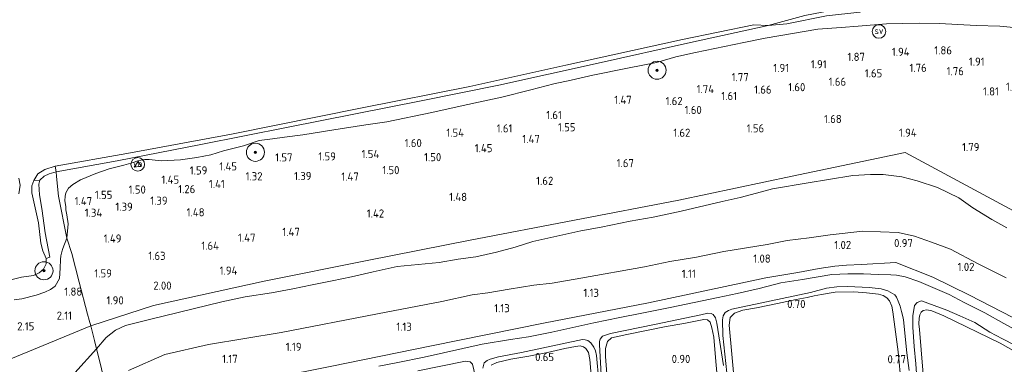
# Model space of a CAD drawing. Extents: x 130905 to 137824, y 412333 to 417928.
# Tile 45 of 256: x 131755 to 131972, y 413550 to 413626. Entities that reach past the tile are written whole.
import ezdxf
from ezdxf.enums import TextEntityAlignment as Align

# ---------------------------------------------------------------- set-up
doc = ezdxf.new("R2010")
doc.units = 0
for name, color, linetype, lineweight in [('B-ME-GR-BOOM-S', 90, 'Continuous', 25), ('B-ME-GR-GRAS-GV', 60, 'Continuous', 13), ('B-ME-GR-RIET-GV', 120, 'Continuous', 13), ('B-ME-GW-OPHOGING_KRUIN-G', 90, 'Continuous', 18), ('B-ME-GW-TALUD_KRUIN-G', 90, 'Continuous', 18), ('B-ME-GW-TALUD_TEEN-G', 90, 'Continuous', 18), ('B-ME-IE-MEUBILAIR_WATERWEGMEUBILAIR-S', 150, 'Continuous', 25), ('B-ME-IE-MEUBILAIR_WEGMEUBILAIR-S', 7, 'Continuous', 25), ('B-ME-IE-TERREINAFSCHEIDING_DOORGANG-G', 210, 'Continuous', 18), ('B-ME-IE-TERREINAFSCHEIDING_KUNSTMATIG_HEKWERK-G', 20, 'IE-TERREINAFSCHEIDING-KUNSTMATIG', 18), ('B-ME-OB-BEKLEDING_STEEN-GV', 30, 'Continuous', 18), ('B-ME-OB-BEKLEDING_STORTSTEEN-GV', 30, 'Continuous', 18), ('B-ME-OB-OEVERVOORZIENING-G', 7, 'Continuous', 18), ('B-ME-OG-WATER_RIVIER-GV', 130, 'Continuous', 18), ('B-ME-OG-WATER_SLOOT-G', 120, 'Continuous', 18), ('B-ME-OG-WATER_SLOOT-GV', 120, 'Continuous', 18), ('B-ME-VH-VERHARDING_BETON-GV', 252, 'Continuous', 18), ('X-XX-AL-HOOGTELABEL-S', 7, 'Continuous', 25)]:
    doc.layers.add(name, color=color, linetype=linetype, lineweight=lineweight)
doc.styles.add('NLCS-ISO', font='NLCS-ISO.ttf')
doc.styles.add('NLCS-ISO-ANNOTATIVE-T18', font='NLCS-ISO.ttf', dxfattribs={"height": 1.8})
doc.linetypes.add('IE-TERREINAFSCHEIDING-KUNSTMATIG', pattern='A,4,[82,NLCS.SHX,S=0.75,R=90,X=0,Y=0],4,-2', length=10)

# ---------------------------------------------------------------- blocks, each defined once
blk = doc.blocks.new('SAL-HOOGTELABEL-SO')
at = {"color": 0, "linetype": 'ByBlock', "lineweight": -2, "style": 'NLCS-ISO-ANNOTATIVE-T18'}
blk.add_attdef('HOOGTE', text='', height=1.8, dxfattribs=at).set_placement((2.79, 0), align=Align.RIGHT)
blk = doc.blocks.new('SGR-BOOM_01-SO')
at = {"linetype": 'ByBlock', "lineweight": 18}
h = blk.add_hatch(color=0, dxfattribs=at)
h.dxf.hatch_style = 1
edge = h.paths.add_edge_path()
edge.add_arc((0, 0), 0.25, 0, 360)
at = {"color": 0, "linetype": 'ByBlock', "lineweight": 18}
for radius in [2, 0.25]:
    blk.add_circle((0, 0), radius, dxfattribs=at)
blk = doc.blocks.new('SIE-WEG_PAAL_VERKEERSBORD-SO')
at = {"color": 0, "linetype": 'ByBlock', "lineweight": 18}
blk.add_circle((0, 0), 1.5, dxfattribs=at)
at = {"color": 0, "linetype": 'ByBlock', "lineweight": 18, "style": 'NLCS-ISO'}
blk.add_text('vb', height=1.5, dxfattribs=at).set_placement((0, 0.13), align=Align.MIDDLE_CENTER)
blk = doc.blocks.new('SIE-WATER_PAAL_SCHEEPVAARTBORD-SO')
at = {"color": 0, "linetype": 'ByBlock', "lineweight": 18}
blk.add_circle((0, 0), 1.5, dxfattribs=at)
at = {"color": 0, "linetype": 'ByBlock', "lineweight": 18, "style": 'NLCS-ISO'}
blk.add_text('sv', height=1.5, dxfattribs=at).set_placement((0, 0.17), align=Align.MIDDLE_CENTER)

msp = doc.modelspace()

# ---------------------------------------------------------------- linework, layer by layer
at = {"layer": 'B-ME-GR-GRAS-GV'}
for points in [[(131974.97, 413624.087, 1.415), (131971.135, 413624.453, 1.522), (131965.958, 413624.587, 1.397), (131957.858, 413625.037, 1.597), (131953.304, 413625.111, 1.553), (131946.117, 413625.009, 1.634), (131939.867, 413624.497, 1.497), (131936.082, 413624.185, 1.47), (131930.972, 413623.763, 1.42), (131919.331, 413621.797, 1.303), (131914.641, 413620.879, 1.298), (131903.937, 413618.643, 1.212), (131899.574, 413617.688, 1.181), (131895.318, 413616.427, 1.217), (131888.94, 413615.14, 1.203), (131881.255, 413613.596, 1.244), (131876.492, 413612.544, 1.249), (131872.647, 413611.679, 1.221), (131867.571, 413610.404, 1.217), (131861.149, 413608.762, 1.24), (131855.984, 413607.65, 1.267), (131851.271, 413606.598, 1.249), (131845.685, 413605.365, 1.271), (131835.743, 413603.33, 1.253), (131831.127, 413602.623, 1.262), (131824.022, 413601.558, 1.267), (131817.196, 413600.428, 1.235), (131813.162, 413599.905, 1.185), (131810.48, 413599.584, 1.158), (131807.555, 413599.187, 1.181), (131804.066, 413597.973, 1.23), (131799.644, 413596.919, 1.312), (131796.828, 413596.03, 1.271), (131793.74, 413595.408, 1.262), (131790.141, 413594.878, 1.258), (131785.909, 413594.687, 1.23), (131783.266, 413594.985, 1.045), (131782.277, 413594.965, 1.013), (131781.401, 413594.842, 0.982), (131780.756, 413594.693, 0.973), (131779.679, 413594.347, 1.065), (131777.654, 413593.73, 1.076), (131774.43, 413592.9, 1.194), (131771.484, 413591.902, 1.192), (131768.093, 413590.493, 1.208), (131766.402, 413589.481, 1.235), (131765.411, 413588.652, 1.258), (131765.098, 413588.155, 1.271), (131764.843, 413587.579, 1.276), (131764.69, 413586.897, 1.285), (131764.605, 413585.852, 1.335), (131764.862, 413584.616, 1.344), (131764.862, 413583.845, 1.341), (131765.069, 413582.754, 1.41), (131765.344, 413580.741, 1.348), (131765.053, 413577.618, 1.404), (131763.242, 413586.866, 1.275), (131762.759, 413591.228, 0.9), (131762.708, 413592.27, 0.9), (131776.206, 413594.669, 0.9), (131794.66, 413598.286, 0.9), (131813.974, 413602.111, 0.9), (131843.3, 413607.989, 0.9), (131860.509, 413611.44, 0.9), (131882.408, 413616.289, 0.9), (131902.832, 413620.864, 0.9), (131919.968, 413624.59, 0.9), (131924.1, 413624.964, 1.038), (131932.865, 413626.737, 1)], [(131972.692, 413579.853, 2.09), (131969.381, 413581.732, 2.182), (131965.217, 413584.288, 2.085), (131962.09, 413586.493, 2.004), (131957.364, 413588.756, 1.963), (131952.931, 413590.258, 1.943), (131949.525, 413591.129, 1.95), (131945.375, 413591.674, 1.972), (131942.57, 413591.67, 1.968), (131938.69, 413591.462, 1.972), (131933.291, 413590.567, 1.918), (131928.792, 413589.84, 1.916), (131920.903, 413588.527, 1.99), (131917.374, 413587.544, 2.067), (131913.76, 413586.57, 2.076), (131909.808, 413585.679, 2.067), (131900.769, 413583.587, 2.072), (131894.554, 413582.243, 2.067), (131889.471, 413581.318, 2.104), (131883.119, 413580.021, 2.047), (131878.573, 413579.224, 2.067), (131867.989, 413576.821, 1.945), (131864.086, 413575.598, 1.914), (131859.97, 413574.468, 1.909), (131855.38, 413573.427, 1.999), (131851.517, 413572.973, 1.986), (131847.322, 413572.193, 1.986), (131837.998, 413571.31, 1.927), (131832.701, 413570.153, 1.918), (131827.922, 413569.075, 1.941), (131823.646, 413568.176, 1.999), (131819.235, 413567.285, 2.067), (131814.987, 413566.387, 2.054), (131810.296, 413565.469, 2.022), (131804.432, 413564.59, 1.909), (131799.327, 413563.532, 1.85), (131783.277, 413559.592, 2.004), (131778.01, 413558.283, 1.877), (131775.774, 413557.234, 1.927), (131773.705, 413555.628, 1.954), (131771.608, 413553.101, 2.073), (131771.165, 413554.994, 2.015), (131770.959, 413555.874, 2.058), (131770.343, 413558.179, 2.113), (131770.006, 413559.429, 2.013), (131769.649, 413560.822, 2.14), (131767.772, 413567.864, 1.641), (131766.183, 413574.21, 1.491), (131765.053, 413577.618, 1.404), (131765.344, 413580.741, 1.348), (131765.069, 413582.754, 1.41), (131764.862, 413583.845, 1.341), (131764.862, 413584.616, 1.344), (131764.605, 413585.852, 1.335), (131764.69, 413586.897, 1.285), (131764.843, 413587.579, 1.276), (131765.098, 413588.155, 1.271), (131765.411, 413588.652, 1.258), (131766.402, 413589.481, 1.235), (131768.093, 413590.493, 1.208), (131771.484, 413591.902, 1.192), (131774.43, 413592.9, 1.194), (131777.654, 413593.73, 1.076), (131779.679, 413594.347, 1.065), (131780.756, 413594.693, 0.973), (131781.401, 413594.842, 0.982), (131782.277, 413594.965, 1.013), (131783.266, 413594.985, 1.045), (131785.909, 413594.687, 1.23), (131790.141, 413594.878, 1.258), (131793.74, 413595.408, 1.262), (131796.828, 413596.03, 1.271), (131799.644, 413596.919, 1.312), (131804.066, 413597.973, 1.23), (131807.555, 413599.187, 1.181), (131810.48, 413599.584, 1.158), (131813.162, 413599.905, 1.185), (131817.196, 413600.428, 1.235), (131824.022, 413601.558, 1.267), (131831.127, 413602.623, 1.262), (131835.743, 413603.33, 1.253), (131845.685, 413605.365, 1.271), (131851.271, 413606.598, 1.249), (131855.984, 413607.65, 1.267), (131861.149, 413608.762, 1.24), (131867.571, 413610.404, 1.217), (131872.647, 413611.679, 1.221), (131876.492, 413612.544, 1.249), (131881.255, 413613.596, 1.244), (131888.94, 413615.14, 1.203), (131895.318, 413616.427, 1.217), (131899.574, 413617.688, 1.181), (131903.937, 413618.643, 1.212), (131914.641, 413620.879, 1.298), (131919.331, 413621.797, 1.303), (131930.972, 413623.763, 1.42), (131936.082, 413624.185, 1.47), (131939.867, 413624.497, 1.497), (131946.117, 413625.009, 1.634), (131953.304, 413625.111, 1.553), (131957.858, 413625.037, 1.597), (131965.958, 413624.587, 1.397), (131971.135, 413624.453, 1.522), (131974.97, 413624.087, 1.415)], [(131751.769, 413568.169, 0.9), (131755.069, 413568.935, 0.9), (131757.653, 413569.307, 0.9), (131758.944, 413569.915, 0.9), (131759.875, 413570.748, 0.9), (131760.496, 413571.942, 0.9), (131760.499, 413573.07, 0.9), (131761.281, 413573.418, 1.272), (131760.286, 413578.795, 1.138), (131759.505, 413584.139, 1.046), (131759.006, 413587.179, 0.9), (131758.899, 413589.494, 0.9), (131759.068, 413590.447, 0.9), (131760.032, 413591.268, 0.9), (131761.183, 413591.812, 0.9), (131762.708, 413592.27, 0.9), (131762.759, 413591.228, 0.9), (131763.242, 413586.866, 1.275), (131765.053, 413577.618, 1.404), (131764.157, 413575.288, 1.427), (131763.934, 413574.548, 1.433), (131763.69, 413573.672, 1.53), (131763.634, 413572.885, 1.533), (131763.563, 413570.936, 1.472), (131763.396, 413568.686, 1.62), (131762.492, 413566.954, 1.682), (131761.437, 413566.236, 1.707), (131760.161, 413565.618, 1.632), (131758.262, 413564.958, 1.547), (131755.137, 413564.204, 1.565), (131753.384, 413563.936, 1.556)], [(131772.54, 413549.381, 1.778), (131771.608, 413553.101, 2.073), (131773.705, 413555.628, 1.954), (131775.774, 413557.234, 1.927), (131778.01, 413558.283, 1.877), (131783.277, 413559.592, 2.004), (131799.327, 413563.532, 1.85), (131804.432, 413564.59, 1.909), (131810.296, 413565.469, 2.022), (131814.987, 413566.387, 2.054), (131819.235, 413567.285, 2.067), (131823.646, 413568.176, 1.999), (131827.922, 413569.075, 1.941), (131832.701, 413570.153, 1.918), (131837.998, 413571.31, 1.927), (131847.322, 413572.193, 1.986), (131851.517, 413572.973, 1.986), (131855.38, 413573.427, 1.999), (131859.97, 413574.468, 1.909), (131864.086, 413575.598, 1.914), (131867.989, 413576.821, 1.945), (131878.573, 413579.224, 2.067), (131883.119, 413580.021, 2.047), (131889.471, 413581.318, 2.104), (131894.554, 413582.243, 2.067), (131900.769, 413583.587, 2.072), (131909.808, 413585.679, 2.067), (131913.76, 413586.57, 2.076), (131917.374, 413587.544, 2.067), (131920.903, 413588.527, 1.99), (131928.792, 413589.84, 1.916), (131933.291, 413590.567, 1.918), (131938.69, 413591.462, 1.972), (131942.57, 413591.67, 1.968), (131945.375, 413591.674, 1.972), (131949.525, 413591.129, 1.95), (131952.931, 413590.258, 1.943), (131957.364, 413588.756, 1.963), (131962.09, 413586.493, 2.004), (131965.217, 413584.288, 2.085), (131969.381, 413581.732, 2.182), (131972.692, 413579.853, 2.09)], [(131778.699, 413548.314, 1.212), (131786.669, 413551.9, 1.212), (131796.35, 413554.067, 1.212), (131812.391, 413556.723, 1.437), (131833.675, 413560.864, 1.45), (131847.875, 413563.575, 1.23), (131854.571, 413565.067, 1.19), (131858.077, 413565.512, 1.14), (131862.749, 413566.288, 1.113), (131868.245, 413567.164, 1.099), (131872.289, 413567.637, 1.108), (131878.623, 413568.779, 1.099), (131892.661, 413571.266, 1.051), (131898.239, 413572.463, 1.088), (131904.131, 413573.399, 1.109), (131910.19, 413574.622, 1.103), (131919.737, 413576.156, 1.135), (131924.192, 413577.103, 1.158), (131929.011, 413577.661, 1.163), (131933.707, 413578.31, 1.163), (131940.903, 413579.148, 1.199), (131948.704, 413578.83, 1.14), (131952.32, 413578.052, 1.149), (131956.099, 413576.724, 1.145), (131960.243, 413575.125, 1.145), (131966.366, 413571.889, 1.167), (131972.563, 413568.82, 1.241)], [(131972.563, 413568.82, 1.241), (131966.366, 413571.889, 1.167), (131960.243, 413575.125, 1.145), (131956.099, 413576.724, 1.145), (131952.32, 413578.052, 1.149), (131948.704, 413578.83, 1.14), (131940.903, 413579.148, 1.199), (131933.707, 413578.31, 1.163), (131929.011, 413577.661, 1.163), (131924.192, 413577.103, 1.158), (131919.737, 413576.156, 1.135), (131910.19, 413574.622, 1.103), (131904.131, 413573.399, 1.109), (131898.239, 413572.463, 1.088), (131892.661, 413571.266, 1.051), (131878.623, 413568.779, 1.099), (131872.289, 413567.637, 1.108), (131868.245, 413567.164, 1.099), (131862.749, 413566.288, 1.113), (131858.077, 413565.512, 1.14), (131854.571, 413565.067, 1.19), (131847.875, 413563.575, 1.23), (131833.675, 413560.864, 1.45), (131812.391, 413556.723, 1.437), (131796.35, 413554.067, 1.212), (131786.669, 413551.9, 1.212), (131778.699, 413548.314, 1.212)], [(131753.384, 413563.936, 1.556), (131755.137, 413564.204, 1.565), (131758.262, 413564.958, 1.547), (131760.161, 413565.618, 1.632), (131761.437, 413566.236, 1.707), (131762.492, 413566.954, 1.682), (131763.396, 413568.686, 1.62), (131763.563, 413570.936, 1.472), (131763.634, 413572.885, 1.533), (131763.69, 413573.672, 1.53), (131763.934, 413574.548, 1.433), (131764.157, 413575.288, 1.427), (131765.053, 413577.618, 1.404), (131766.183, 413574.21, 1.491), (131767.772, 413567.864, 1.641), (131769.649, 413560.822, 2.14), (131770.006, 413559.429, 2.013), (131770.343, 413558.179, 2.113), (131770.959, 413555.874, 2.058), (131771.165, 413554.994, 2.015), (131771.608, 413553.101, 2.073), (131766.853, 413547.832, 2.112)], [(131974.005, 413560.04, 1.072), (131964.421, 413564.98, 1.068), (131956.332, 413568.953, 1.108), (131948.183, 413572.186, 1.072), (131940.623, 413571.762, 0.991), (131937.276, 413571.615, 0.991), (131934.68, 413571.381, 0.964), (131931.245, 413570.889, 0.887), (131926.54, 413570.009, 1.04), (131919.5, 413568.824, 1.063), (131893.535, 413563.261, 1.077), (131870.323, 413558.789, 1.068), (131845.635, 413553.768, 0.986), (131823.224, 413549.203, 1.108)], [(131823.224, 413549.203, 1.108), (131845.635, 413553.768, 0.986), (131870.323, 413558.789, 1.068), (131893.535, 413563.261, 1.077), (131919.5, 413568.824, 1.063), (131926.54, 413570.009, 1.04), (131931.245, 413570.889, 0.887), (131934.68, 413571.381, 0.964), (131937.276, 413571.615, 0.991), (131940.623, 413571.762, 0.991), (131948.183, 413572.186, 1.072), (131956.332, 413568.953, 1.108), (131964.421, 413564.98, 1.068), (131974.005, 413560.04, 1.072)], [(131977.891, 413555.533, -0.131), (131972.078, 413558.713, -0.131), (131967.847, 413561.063, -0.131), (131963.315, 413563.366, -0.131), (131959.951, 413565.105, -0.131), (131953.29, 413568.005, -0.131), (131950.259, 413569.037, -0.131), (131948.333, 413569.43, -0.131), (131947.092, 413569.517, -0.131), (131944.293, 413569.576, -0.131), (131941.033, 413569.73, -0.131), (131937.583, 413569.703, -0.131), (131934.08, 413569.541, -0.131), (131927.57, 413568.488, -0.131), (131922.809, 413567.678, -0.131), (131917.981, 413566.474, -0.131), (131913.106, 413565.337, -0.131), (131908.956, 413564.485, -0.131), (131898.326, 413562.227, -0.131), (131892.097, 413561.04, -0.131), (131887.22, 413560.031, -0.131), (131881.464, 413558.878, -0.131), (131872.181, 413556.842, -0.131), (131867.045, 413555.772, -0.131), (131863.063, 413555.189, -0.131), (131856.828, 413554.151, -0.131), (131843.965, 413551.315, -0.131), (131838.202, 413550.126, -0.131), (131833.985, 413549.316, -0.131)], [(131910.875, 413547.784, -0.131), (131909.935, 413556.097, -0.131), (131909.898, 413559.515, -0.131), (131910.043, 413560.4, -0.131), (131910.498, 413561.137, -0.131), (131911.205, 413561.622, -0.131), (131911.972, 413561.887, -0.131), (131929.354, 413565.599, -0.131), (131932.859, 413566.566, -0.131), (131935.158, 413566.849, -0.131), (131937.547, 413566.898, -0.131), (131942.319, 413566.666, -0.131), (131944.975, 413566.363, -0.131), (131946.441, 413565.939, -0.131), (131947.931, 413565.078, -0.131), (131948.341, 413564.525, -0.131), (131948.706, 413563.669, -0.131), (131949.124, 413562.574, -0.131), (131949.471, 413561.403, -0.131), (131949.728, 413560.235, -0.131), (131949.903, 413559.559, -0.131), (131950.598, 413552.263, -0.131), (131951.148, 413548.348, -0.131)], [(131913.865, 413531.063, 0.787), (131911.387, 413558.358, 0.737), (131911.607, 413560.036, 0.728), (131912.559, 413560.974, 0.733), (131914.389, 413561.687, 0.726), (131917.401, 413562.197, 0.746), (131922.025, 413563.152, 0.729), (131926.165, 413564.043, 0.749), (131928.59, 413564.478, 0.441), (131930.116, 413564.817, 0.463), (131931.798, 413565.141, 0.728), (131934.793, 413565.656, 0.734), (131938.931, 413565.69, 0.717), (131941.723, 413565.471, 0.667), (131944.358, 413565.224, 0.737), (131945.367, 413564.947, 0.737), (131946.194, 413564.392, 0.737), (131946.787, 413563.708, 0.687), (131947.3, 413562.576, 0.696), (131947.496, 413561.314, 0.762), (131948.72, 413552.478, 0.751), (131949.339, 413545.362, 0.78)], [(131949.339, 413545.362, 0.78), (131948.72, 413552.478, 0.751), (131947.496, 413561.314, 0.762), (131947.3, 413562.576, 0.696), (131946.787, 413563.708, 0.687), (131946.194, 413564.392, 0.737), (131945.367, 413564.947, 0.737), (131944.358, 413565.224, 0.737), (131941.723, 413565.471, 0.667), (131938.931, 413565.69, 0.717), (131934.793, 413565.656, 0.734), (131931.798, 413565.141, 0.728), (131930.116, 413564.817, 0.463), (131928.59, 413564.478, 0.441), (131926.165, 413564.043, 0.749), (131922.025, 413563.152, 0.729), (131917.401, 413562.197, 0.746), (131914.389, 413561.687, 0.726), (131912.559, 413560.974, 0.733), (131911.607, 413560.036, 0.728), (131911.387, 413558.358, 0.737), (131913.865, 413531.063, 0.787)], [(131953.54, 413536.355, -0.131), (131952.596, 413549.78, -0.131), (131952.232, 413553.668, -0.131), (131951.923, 413557.933, -0.131), (131951.968, 413560.444, -0.131), (131952.315, 413562.723, -0.131), (131952.889, 413563.375, -0.131), (131953.839, 413563.749, -0.131), (131959.461, 413561.67, -0.131), (131962.325, 413560.428, -0.131), (131965.616, 413558.957, -0.131), (131968.952, 413556.84, -0.131), (131971.716, 413555.326, -0.131), (131982.817, 413549.636, -0.131)], [(131968.043, 413383.378, 0.769), (131966.021, 413414.567, 0.656), (131964.053, 413441.862, 0.679), (131961.015, 413475.841, 0.733), (131958.444, 413506.14, 0.751), (131955.367, 413533.146, 0.746), (131953.405, 413557.378, 0.855), (131953.27, 413558.683, 0.851), (131953.37, 413559.923, 0.846), (131953.455, 413560.646, 0.855), (131953.793, 413561.263, 0.864), (131954.236, 413561.605, 0.878), (131955.021, 413561.728, 0.896), (131956.173, 413561.518, 0.887), (131958.792, 413560.405, 0.851), (131971.213, 413554.339, 0.816), (131979.197, 413549.889, 0.832)], [(131979.197, 413549.889, 0.832), (131971.213, 413554.339, 0.816), (131958.792, 413560.405, 0.851), (131956.173, 413561.518, 0.887), (131955.021, 413561.728, 0.896), (131954.236, 413561.605, 0.878), (131953.793, 413561.263, 0.864), (131953.455, 413560.646, 0.855), (131953.37, 413559.923, 0.846), (131953.27, 413558.683, 0.851), (131953.405, 413557.378, 0.855), (131955.367, 413533.146, 0.746), (131958.444, 413506.14, 0.751), (131961.015, 413475.841, 0.733), (131964.053, 413441.862, 0.679), (131966.021, 413414.567, 0.656), (131968.043, 413383.378, 0.769)], [(131883.132, 413546.117, -0.131), (131882.732, 413554.002, -0.131), (131882.7, 413554.776, -0.131), (131882.837, 413555.287, -0.131), (131883.413, 413555.896, -0.131), (131885.119, 413556.493, -0.131), (131894.895, 413558.494, -0.131), (131905.137, 413560.658, -0.131), (131906.627, 413560.975, -0.131), (131907.388, 413560.949, -0.131), (131907.815, 413560.712, -0.131), (131908.324, 413559.975, -0.131), (131908.652, 413558.814, -0.131), (131910.126, 413549.43, -0.131)], [(131886.79, 413516.363, 0.76), (131884.041, 413551.427, 0.864), (131884.014, 413553.221, 0.873), (131884.464, 413554.759, 0.832), (131885.399, 413555.53, 0.866), (131888.769, 413556.281, 0.812), (131897.049, 413557.983, 0.71), (131901.704, 413558.789, 0.794), (131905.783, 413559.632, 0.731), (131906.597, 413559.519, 0.756), (131907.168, 413559.039, 0.765), (131907.533, 413557.776, 0.783), (131907.997, 413555.703, 0.728), (131908.409, 413550.354, 0.717), (131910.366, 413528.861, 0.722)], [(131910.366, 413528.861, 0.722), (131908.409, 413550.354, 0.717), (131907.997, 413555.703, 0.728), (131907.533, 413557.776, 0.783), (131907.168, 413559.039, 0.765), (131906.597, 413559.519, 0.756), (131905.783, 413559.632, 0.731), (131901.704, 413558.789, 0.794), (131897.049, 413557.983, 0.71), (131888.769, 413556.281, 0.812), (131885.399, 413555.53, 0.866), (131884.464, 413554.759, 0.832), (131884.014, 413553.221, 0.873), (131884.041, 413551.427, 0.864), (131886.79, 413516.363, 0.76)], [(131856.973, 413548.883, -0.131), (131857.279, 413550.015, -0.131), (131857.89, 413550.527, -0.131), (131858.566, 413550.852, -0.131), (131860.396, 413551.331, -0.131), (131865.514, 413552.334, -0.131), (131878.974, 413555.16, -0.131), (131879.568, 413555.147, -0.131), (131880.161, 413554.984, -0.131), (131880.774, 413554.469, -0.131), (131881.46, 413553.492, -0.131), (131881.817, 413552.661, -0.131), (131882.048, 413551.638, -0.131), (131882.56, 413546.016, -0.131)], [(131766.853, 413547.832, 2.112), (131771.608, 413553.101, 2.073), (131772.54, 413549.381, 1.778)], [(131858.816, 413549.486, 0.8), (131860.061, 413550.116, 0.764), (131863.131, 413550.837, 0.789), (131867.1, 413551.507, 0.83), (131871.204, 413552.277, 0.767), (131875.08, 413553.202, 0.775), (131877.401, 413553.666, 0.88), (131878.484, 413553.8, 0.834), (131879.194, 413553.574, 0.762), (131879.7, 413553.216, 0.787), (131880.29, 413552.289, 0.787), (131880.613, 413550.734, 0.778), (131883.025, 413522.363, 0.683)], [(131883.025, 413522.363, 0.683), (131880.613, 413550.734, 0.778), (131880.29, 413552.289, 0.787), (131879.7, 413553.216, 0.787), (131879.194, 413553.574, 0.762), (131878.484, 413553.8, 0.834), (131877.401, 413553.666, 0.88), (131875.08, 413553.202, 0.775), (131871.204, 413552.277, 0.767), (131867.1, 413551.507, 0.83), (131863.131, 413550.837, 0.789), (131860.061, 413550.116, 0.764), (131858.816, 413549.486, 0.8)], [(131842.609, 413548.272, -0.131), (131853.132, 413550.404, -0.131), (131854.158, 413550.274, -0.131), (131854.658, 413549.712, -0.131), (131856.179, 413543.206, -0.131)]]:
    msp.add_polyline3d(points, dxfattribs=at)
msp.add_polyline3d([(131780.731, 413594.45, 1.095), (131779.906, 413593.286, 1.099), (131781.548, 413593.478, 1.126)], close=True, dxfattribs=at)
at = {"layer": 'B-ME-GR-RIET-GV'}
msp.add_polyline3d([(131754.438, 413590.819, 0.9), (131754.745, 413589.274, 0.9), (131754.465, 413587.424, 0.9)], dxfattribs=at)
at = {"layer": 'B-ME-GW-OPHOGING_KRUIN-G'}
msp.add_polyline3d([(131694.521, 413549.179, 2.11), (131699.999, 413549.999, 2.402), (131707.216, 413550.523, 2.312), (131741.62, 413551.809, 2.162), (131750.51, 413549.998, 2.248), (131770.343, 413558.179, 2.113), (131784.164, 413562.681, 2.097), (131808.671, 413568.087, 1.947), (131831.401, 413572.619, 1.937), (131854.131, 413577.152, 1.927), (131877.2, 413581.57, 2), (131900.27, 413585.988, 2.072), (131925.262, 413591.27, 2.05), (131950.254, 413596.553, 2.027), (131974.151, 413583.666, 2.02), (131998.049, 413570.78, 2.013), (132029.472, 413553.158, 2.226), (132039.169, 413549.318, 2.251), (132047.845, 413546.15, 2.138)], dxfattribs=at)
at = {"layer": 'B-ME-GW-TALUD_KRUIN-G'}
for points in [[(131753.384, 413563.936, 1.556), (131755.137, 413564.204, 1.565), (131758.262, 413564.958, 1.547), (131760.161, 413565.618, 1.632), (131761.437, 413566.236, 1.707), (131762.492, 413566.954, 1.682), (131763.396, 413568.686, 1.62), (131763.563, 413570.936, 1.472), (131763.634, 413572.885, 1.533), (131763.69, 413573.672, 1.53), (131763.934, 413574.548, 1.433), (131764.157, 413575.288, 1.427), (131765.053, 413577.618, 1.404), (131765.344, 413580.741, 1.348), (131765.069, 413582.754, 1.41), (131764.862, 413583.845, 1.341), (131764.862, 413584.616, 1.344), (131764.605, 413585.852, 1.335), (131764.69, 413586.897, 1.285), (131764.843, 413587.579, 1.276), (131765.098, 413588.155, 1.271), (131765.411, 413588.652, 1.258), (131766.402, 413589.481, 1.235), (131768.093, 413590.493, 1.208), (131771.484, 413591.902, 1.192), (131774.43, 413592.9, 1.194), (131777.654, 413593.73, 1.076), (131779.679, 413594.347, 1.065), (131780.756, 413594.693, 0.973), (131781.401, 413594.842, 0.982), (131782.277, 413594.965, 1.013), (131783.266, 413594.985, 1.045), (131785.909, 413594.687, 1.23), (131790.141, 413594.878, 1.258), (131793.74, 413595.408, 1.262), (131796.828, 413596.03, 1.271), (131799.644, 413596.919, 1.312), (131804.066, 413597.973, 1.23), (131807.555, 413599.187, 1.181), (131810.48, 413599.584, 1.158), (131813.162, 413599.905, 1.185), (131817.196, 413600.428, 1.235), (131824.022, 413601.558, 1.267), (131831.127, 413602.623, 1.262), (131835.743, 413603.33, 1.253), (131845.685, 413605.365, 1.271), (131851.271, 413606.598, 1.249), (131855.984, 413607.65, 1.267), (131861.149, 413608.762, 1.24), (131867.571, 413610.404, 1.217), (131872.647, 413611.679, 1.221), (131876.492, 413612.544, 1.249), (131881.255, 413613.596, 1.244), (131888.94, 413615.14, 1.203), (131895.318, 413616.427, 1.217), (131899.574, 413617.688, 1.181), (131903.937, 413618.643, 1.212), (131914.641, 413620.879, 1.298), (131919.331, 413621.797, 1.303), (131930.972, 413623.763, 1.42), (131936.082, 413624.185, 1.47), (131939.867, 413624.497, 1.497), (131946.117, 413625.009, 1.634), (131953.304, 413625.111, 1.553), (131957.858, 413625.037, 1.597), (131965.958, 413624.587, 1.397), (131971.135, 413624.453, 1.522), (131974.97, 413624.087, 1.415)], [(131766.853, 413547.832, 2.112), (131771.608, 413553.101, 2.073), (131773.705, 413555.628, 1.954), (131775.774, 413557.234, 1.927), (131778.01, 413558.283, 1.877), (131783.277, 413559.592, 2.004), (131799.327, 413563.532, 1.85), (131804.432, 413564.59, 1.909), (131810.296, 413565.469, 2.022), (131814.987, 413566.387, 2.054), (131819.235, 413567.285, 2.067), (131823.646, 413568.176, 1.999), (131827.922, 413569.075, 1.941), (131832.701, 413570.153, 1.918), (131837.998, 413571.31, 1.927), (131847.322, 413572.193, 1.986), (131851.517, 413572.973, 1.986), (131855.38, 413573.427, 1.999), (131859.97, 413574.468, 1.909), (131864.086, 413575.598, 1.914), (131867.989, 413576.821, 1.945), (131878.573, 413579.224, 2.067), (131883.119, 413580.021, 2.047), (131889.471, 413581.318, 2.104), (131894.554, 413582.243, 2.067), (131900.769, 413583.587, 2.072), (131909.808, 413585.679, 2.067), (131913.76, 413586.57, 2.076), (131917.374, 413587.544, 2.067), (131920.903, 413588.527, 1.99), (131928.792, 413589.84, 1.916), (131933.291, 413590.567, 1.918), (131938.69, 413591.462, 1.972), (131942.57, 413591.67, 1.968), (131945.375, 413591.674, 1.972), (131949.525, 413591.129, 1.95), (131952.931, 413590.258, 1.943), (131957.364, 413588.756, 1.963), (131962.09, 413586.493, 2.004), (131965.217, 413584.288, 2.085), (131969.381, 413581.732, 2.182), (131972.692, 413579.853, 2.09)]]:
    msp.add_polyline3d(points, dxfattribs=at)
at = {"layer": 'B-ME-GW-TALUD_TEEN-G'}
msp.add_polyline3d([(131972.563, 413568.82, 1.241), (131966.366, 413571.889, 1.167), (131960.243, 413575.125, 1.145), (131956.099, 413576.724, 1.145), (131952.32, 413578.052, 1.149), (131948.704, 413578.83, 1.14), (131940.903, 413579.148, 1.199), (131933.707, 413578.31, 1.163), (131929.011, 413577.661, 1.163), (131924.192, 413577.103, 1.158), (131919.737, 413576.156, 1.135), (131910.19, 413574.622, 1.103), (131904.131, 413573.399, 1.109), (131898.239, 413572.463, 1.088), (131892.661, 413571.266, 1.051), (131878.623, 413568.779, 1.099), (131872.289, 413567.637, 1.108), (131868.245, 413567.164, 1.099), (131862.749, 413566.288, 1.113), (131858.077, 413565.512, 1.14), (131854.571, 413565.067, 1.19), (131847.875, 413563.575, 1.23), (131833.675, 413560.864, 1.45), (131812.391, 413556.723, 1.437), (131796.35, 413554.067, 1.212), (131786.669, 413551.9, 1.212), (131778.699, 413548.314, 1.212)], dxfattribs=at)
at = {"layer": 'B-ME-IE-TERREINAFSCHEIDING_DOORGANG-G'}
msp.add_polyline3d([(131770.959, 413555.874, 2.058), (131770.343, 413558.179, 2.113), (131770.006, 413559.429, 2.013)], dxfattribs=at)
at = {"layer": 'B-ME-IE-TERREINAFSCHEIDING_KUNSTMATIG_HEKWERK-G'}
for points in [[(131770.006, 413559.429, 2.013), (131769.649, 413560.822, 2.14), (131767.772, 413567.864, 1.641), (131766.183, 413574.21, 1.491), (131765.053, 413577.618, 1.404), (131763.242, 413586.866, 1.275), (131762.759, 413591.228, 0.9), (131762.708, 413592.27, 0.9), (131762.443, 413593.521, 0.9)], [(131777.341, 413540.189, 1.074), (131775.083, 413539.726, 1.05), (131773.747, 413544.179, 1.212), (131773.583, 413544.81, 1.235), (131772.54, 413549.381, 1.778), (131771.608, 413553.101, 2.073), (131771.165, 413554.994, 2.015), (131770.959, 413555.874, 2.058)]]:
    msp.add_polyline3d(points, dxfattribs=at)
at = {"layer": 'B-ME-OB-BEKLEDING_STEEN-GV'}
for points in [[(131776.206, 413594.669, 0.9), (131762.708, 413592.27, 0.9), (131762.443, 413593.521, 0.9), (131778.315, 413596.284, 0.9), (131801.444, 413600.616, 0.9), (131830.325, 413606.424, 0.9), (131854.066, 413611.129, 0.9), (131875.268, 413615.846, 0.9), (131901.059, 413621.519, 0.9), (131916.783, 413624.776, 0.9), (131919.968, 413624.59, 0.9), (131902.832, 413620.864, 0.9), (131882.408, 413616.289, 0.9), (131860.509, 413611.44, 0.9), (131843.3, 413607.989, 0.9), (131813.974, 413602.111, 0.9), (131794.66, 413598.286, 0.9)], [(131759.068, 413590.447, 0.9), (131757.736, 413590.369, 0.9), (131758.611, 413591.796, 0.9), (131760.228, 413592.785, 0.9), (131762.443, 413593.521, 0.9), (131762.708, 413592.27, 0.9), (131761.183, 413591.812, 0.9), (131760.032, 413591.268, 0.9)]]:
    msp.add_polyline3d(points, close=True, dxfattribs=at)
at = {"layer": 'B-ME-OB-BEKLEDING_STORTSTEEN-GV'}
for points in [[(131924.1, 413624.964, 1.038), (131919.968, 413624.59, 0.9), (131928.106, 413626.856, 0.9), (131935.713, 413628.279, 0.9), (131942.988, 413628.617, 0.9), (131940.196, 413627.552, 1), (131932.865, 413626.737, 1)], [(131761.281, 413573.418, 1.272), (131760.499, 413573.07, 0.9), (131759.73, 413574.763, 0.9), (131759.337, 413576.493, 0.9), (131758.781, 413580.962, 0.9), (131757.333, 413587.645, 0.9), (131757.31, 413589.126, 0.9), (131757.736, 413590.369, 0.9), (131759.068, 413590.447, 0.9), (131758.899, 413589.494, 0.9), (131759.006, 413587.179, 0.9), (131759.505, 413584.139, 1.046), (131760.286, 413578.795, 1.138)]]:
    msp.add_polyline3d(points, close=True, dxfattribs=at)
at = {"layer": 'B-ME-OB-OEVERVOORZIENING-G'}
msp.add_polyline3d([(131928.106, 413626.856, 0.9), (131919.968, 413624.59, 0.9), (131916.783, 413624.776, 0.9), (131901.059, 413621.519, 0.9), (131875.268, 413615.846, 0.9), (131854.066, 413611.129, 0.9), (131830.325, 413606.424, 0.9), (131801.444, 413600.616, 0.9), (131778.315, 413596.284, 0.9), (131762.443, 413593.521, 0.9), (131760.228, 413592.785, 0.9), (131758.611, 413591.796, 0.9), (131757.736, 413590.369, 0.9), (131757.31, 413589.126, 0.9), (131757.333, 413587.645, 0.9), (131758.781, 413580.962, 0.9), (131759.337, 413576.493, 0.9), (131759.73, 413574.763, 0.9), (131760.499, 413573.07, 0.9), (131760.496, 413571.942, 0.9), (131759.875, 413570.748, 0.9), (131758.944, 413569.915, 0.9), (131757.653, 413569.307, 0.9), (131755.069, 413568.935, 0.9), (131751.769, 413568.169, 0.9)], dxfattribs=at)
at = {"layer": 'B-ME-OG-WATER_RIVIER-GV'}
for points in [[(131928.106, 413626.856, 0.9), (131919.968, 413624.59, 0.9), (131916.783, 413624.776, 0.9), (131901.059, 413621.519, 0.9), (131875.268, 413615.846, 0.9), (131854.066, 413611.129, 0.9), (131830.325, 413606.424, 0.9), (131801.444, 413600.616, 0.9), (131778.315, 413596.284, 0.9), (131762.443, 413593.521, 0.9), (131760.228, 413592.785, 0.9), (131758.611, 413591.796, 0.9), (131757.736, 413590.369, 0.9), (131757.31, 413589.126, 0.9), (131757.333, 413587.645, 0.9), (131758.781, 413580.962, 0.9), (131759.337, 413576.493, 0.9), (131759.73, 413574.763, 0.9), (131760.499, 413573.07, 0.9), (131760.496, 413571.942, 0.9), (131759.875, 413570.748, 0.9), (131758.944, 413569.915, 0.9), (131757.653, 413569.307, 0.9), (131755.069, 413568.935, 0.9), (131751.769, 413568.169, 0.9)], [(131754.465, 413587.424, 0.9), (131754.745, 413589.274, 0.9), (131754.438, 413590.819, 0.9)]]:
    msp.add_polyline3d(points, dxfattribs=at)
at = {"layer": 'B-ME-OG-WATER_SLOOT-G'}
for points in [[(131777.341, 413540.189, 1.074), (131778.96, 413540.714, 1.031), (131780.704, 413541.21, 1.018), (131782.288, 413541.508, 1.004), (131785.713, 413542.219, 1.009), (131799.17, 413544.447, 1.068), (131823.224, 413549.203, 1.108), (131845.635, 413553.768, 0.986), (131870.323, 413558.789, 1.068), (131893.535, 413563.261, 1.077), (131919.5, 413568.824, 1.063), (131926.54, 413570.009, 1.04), (131931.245, 413570.889, 0.887), (131934.68, 413571.381, 0.964), (131937.276, 413571.615, 0.991), (131940.623, 413571.762, 0.991), (131948.183, 413572.186, 1.072), (131956.332, 413568.953, 1.108), (131964.421, 413564.98, 1.068), (131974.005, 413560.04, 1.072)], [(131949.339, 413545.362, 0.78), (131948.72, 413552.478, 0.751), (131947.496, 413561.314, 0.762), (131947.3, 413562.576, 0.696), (131946.787, 413563.708, 0.687), (131946.194, 413564.392, 0.737), (131945.367, 413564.947, 0.737), (131944.358, 413565.224, 0.737), (131941.723, 413565.471, 0.667), (131938.931, 413565.69, 0.717), (131934.793, 413565.656, 0.734), (131931.798, 413565.141, 0.728), (131930.116, 413564.817, 0.463), (131928.59, 413564.478, 0.441), (131926.165, 413564.043, 0.749), (131922.025, 413563.152, 0.729), (131917.401, 413562.197, 0.746), (131914.389, 413561.687, 0.726), (131912.559, 413560.974, 0.733), (131911.607, 413560.036, 0.728), (131911.387, 413558.358, 0.737), (131913.865, 413531.063, 0.787)], [(131979.197, 413549.889, 0.832), (131971.213, 413554.339, 0.816), (131958.792, 413560.405, 0.851), (131956.173, 413561.518, 0.887), (131955.021, 413561.728, 0.896), (131954.236, 413561.605, 0.878), (131953.793, 413561.263, 0.864), (131953.455, 413560.646, 0.855), (131953.37, 413559.923, 0.846), (131953.27, 413558.683, 0.851), (131953.405, 413557.378, 0.855), (131955.367, 413533.146, 0.746), (131958.444, 413506.14, 0.751), (131961.015, 413475.841, 0.733), (131964.053, 413441.862, 0.679), (131966.021, 413414.567, 0.656), (131968.043, 413383.378, 0.769)], [(131910.366, 413528.861, 0.722), (131908.409, 413550.354, 0.717), (131907.997, 413555.703, 0.728), (131907.533, 413557.776, 0.783), (131907.168, 413559.039, 0.765), (131906.597, 413559.519, 0.756), (131905.783, 413559.632, 0.731), (131901.704, 413558.789, 0.794), (131897.049, 413557.983, 0.71), (131888.769, 413556.281, 0.812), (131885.399, 413555.53, 0.866), (131884.464, 413554.759, 0.832), (131884.014, 413553.221, 0.873), (131884.041, 413551.427, 0.864), (131886.79, 413516.363, 0.76)], [(131883.025, 413522.363, 0.683), (131880.613, 413550.734, 0.778), (131880.29, 413552.289, 0.787), (131879.7, 413553.216, 0.787), (131879.194, 413553.574, 0.762), (131878.484, 413553.8, 0.834), (131877.401, 413553.666, 0.88), (131875.08, 413553.202, 0.775), (131871.204, 413552.277, 0.767), (131867.1, 413551.507, 0.83), (131863.131, 413550.837, 0.789), (131860.061, 413550.116, 0.764), (131858.816, 413549.486, 0.8)]]:
    msp.add_polyline3d(points, dxfattribs=at)
at = {"layer": 'B-ME-OG-WATER_SLOOT-GV'}
for points in [[(131833.985, 413549.316, -0.131), (131838.202, 413550.126, -0.131), (131843.965, 413551.315, -0.131), (131856.828, 413554.151, -0.131), (131863.063, 413555.189, -0.131), (131867.045, 413555.772, -0.131), (131872.181, 413556.842, -0.131), (131881.464, 413558.878, -0.131), (131887.22, 413560.031, -0.131), (131892.097, 413561.04, -0.131), (131898.326, 413562.227, -0.131), (131908.956, 413564.485, -0.131), (131913.106, 413565.337, -0.131), (131917.981, 413566.474, -0.131), (131922.809, 413567.678, -0.131), (131927.57, 413568.488, -0.131), (131934.08, 413569.541, -0.131), (131937.583, 413569.703, -0.131), (131941.033, 413569.73, -0.131), (131944.293, 413569.576, -0.131), (131947.092, 413569.517, -0.131), (131948.333, 413569.43, -0.131), (131950.259, 413569.037, -0.131), (131953.29, 413568.005, -0.131), (131959.951, 413565.105, -0.131), (131963.315, 413563.366, -0.131), (131967.847, 413561.063, -0.131), (131972.078, 413558.713, -0.131), (131977.891, 413555.533, -0.131)], [(131951.148, 413548.348, -0.131), (131950.598, 413552.263, -0.131), (131949.903, 413559.559, -0.131), (131949.728, 413560.235, -0.131), (131949.471, 413561.403, -0.131), (131949.124, 413562.574, -0.131), (131948.706, 413563.669, -0.131), (131948.341, 413564.525, -0.131), (131947.931, 413565.078, -0.131), (131946.441, 413565.939, -0.131), (131944.975, 413566.363, -0.131), (131942.319, 413566.666, -0.131), (131937.547, 413566.898, -0.131), (131935.158, 413566.849, -0.131), (131932.859, 413566.566, -0.131), (131929.354, 413565.599, -0.131), (131911.972, 413561.887, -0.131), (131911.205, 413561.622, -0.131), (131910.498, 413561.137, -0.131), (131910.043, 413560.4, -0.131), (131909.898, 413559.515, -0.131), (131909.935, 413556.097, -0.131), (131910.875, 413547.784, -0.131)], [(131982.817, 413549.636, -0.131), (131971.716, 413555.326, -0.131), (131968.952, 413556.84, -0.131), (131965.616, 413558.957, -0.131), (131962.325, 413560.428, -0.131), (131959.461, 413561.67, -0.131), (131953.839, 413563.749, -0.131), (131952.889, 413563.375, -0.131), (131952.315, 413562.723, -0.131), (131951.968, 413560.444, -0.131), (131951.923, 413557.933, -0.131), (131952.232, 413553.668, -0.131), (131952.596, 413549.78, -0.131), (131953.54, 413536.355, -0.131)], [(131910.126, 413549.43, -0.131), (131908.652, 413558.814, -0.131), (131908.324, 413559.975, -0.131), (131907.815, 413560.712, -0.131), (131907.388, 413560.949, -0.131), (131906.627, 413560.975, -0.131), (131905.137, 413560.658, -0.131), (131894.895, 413558.494, -0.131), (131885.119, 413556.493, -0.131), (131883.413, 413555.896, -0.131), (131882.837, 413555.287, -0.131), (131882.7, 413554.776, -0.131), (131882.732, 413554.002, -0.131), (131883.132, 413546.117, -0.131)], [(131882.56, 413546.016, -0.131), (131882.048, 413551.638, -0.131), (131881.817, 413552.661, -0.131), (131881.46, 413553.492, -0.131), (131880.774, 413554.469, -0.131), (131880.161, 413554.984, -0.131), (131879.568, 413555.147, -0.131), (131878.974, 413555.16, -0.131), (131865.514, 413552.334, -0.131), (131860.396, 413551.331, -0.131), (131858.566, 413550.852, -0.131), (131857.89, 413550.527, -0.131), (131857.279, 413550.015, -0.131), (131856.973, 413548.883, -0.131)], [(131856.179, 413543.206, -0.131), (131854.658, 413549.712, -0.131), (131854.158, 413550.274, -0.131), (131853.132, 413550.404, -0.131), (131842.609, 413548.272, -0.131)]]:
    msp.add_polyline3d(points, dxfattribs=at)
at = {"layer": 'B-ME-VH-VERHARDING_BETON-GV'}
msp.add_polyline3d([(131781.548, 413593.478, 1.126), (131779.906, 413593.286, 1.099), (131780.731, 413594.45, 1.095)], close=True, dxfattribs=at)

# ---------------------------------------------------------------- block references
at = {"layer": 'B-ME-GR-BOOM-S'}
for p in [(131895.448, 413614.714, 1.335), (131806.71, 413596.575, 1.249), (131760.005, 413570.385, 1.088)]:
    msp.add_blockref('SGR-BOOM_01-SO', p, dxfattribs=at)
at = {"layer": 'B-ME-IE-MEUBILAIR_WATERWEGMEUBILAIR-S'}
msp.add_blockref('SIE-WATER_PAAL_SCHEEPVAARTBORD-SO', (131944.454, 413623.289, 1.618), dxfattribs=at)
at = {"layer": 'B-ME-IE-MEUBILAIR_WEGMEUBILAIR-S'}
msp.add_blockref('SIE-WEG_PAAL_VERKEERSBORD-SO', (131780.723, 413593.914, 1.126), dxfattribs=at)
at = {"layer": 'X-XX-AL-HOOGTELABEL-S'}
for p, values in [((131957.793, 413618.225, 1.86), {'HOOGTE': '1.86'}), ((131938.569, 413616.778, 1.873), {'HOOGTE': '1.87'}), ((131948.435, 413617.889, 1.936), {'HOOGTE': '1.94'}), ((131921.816, 413614.331, 1.91), {'HOOGTE': '1.91'}), ((131930.104, 413615.147, 1.91), {'HOOGTE': '1.91'}), ((131952.216, 413614.353, 1.76), {'HOOGTE': '1.76'}), ((131965.004, 413615.716, 1.91), {'HOOGTE': '1.91'}), ((131912.898, 413612.288, 1.773), {'HOOGTE': '1.77'}), ((131942.394, 413613.15, 1.648), {'HOOGTE': '1.65'}), ((131960.423, 413613.61, 1.76), {'HOOGTE': '1.76'}), ((131905.241, 413609.658, 1.736), {'HOOGTE': '1.74'}), ((131917.939, 413609.543, 1.66), {'HOOGTE': '1.66'}), ((131925.4, 413610.082, 1.598), {'HOOGTE': '1.60'}), ((131934.402, 413611.291, 1.66), {'HOOGTE': '1.66'}), ((131973.603, 413610.147, 1.948), {'HOOGTE': '1.95'}), ((131910.321, 413608.143, 1.61), {'HOOGTE': '1.61'}), ((131968.17, 413609.13, 1.81), {'HOOGTE': '1.81'}), ((131887.038, 413607.268, 1.468), {'HOOGTE': '1.47'}), ((131898.302, 413607.001, 1.623), {'HOOGTE': '1.62'}), ((131871.626, 413603.923, 1.61), {'HOOGTE': '1.61'}), ((131902.518, 413605.05, 1.598), {'HOOGTE': '1.60'}), ((131933.439, 413603.045, 1.68), {'HOOGTE': '1.68'}), ((131860.694, 413600.957, 1.61), {'HOOGTE': '1.61'}), ((131874.618, 413601.225, 1.548), {'HOOGTE': '1.55'}), ((131916.307, 413600.982, 1.556), {'HOOGTE': '1.56'}), ((131850, 413600.001, 1.538), {'HOOGTE': '1.54'}), ((131866.746, 413598.634, 1.473), {'HOOGTE': '1.47'}), ((131900.002, 413600, 1.62), {'HOOGTE': '1.62'}), ((131949.998, 413599.998, 1.936), {'HOOGTE': '1.94'}), ((131840.677, 413597.729, 1.598), {'HOOGTE': '1.60'}), ((131856.279, 413596.592, 1.448), {'HOOGTE': '1.45'}), ((131963.86, 413596.824, 1.793), {'HOOGTE': '1.79'}), ((131812.108, 413594.545, 1.573), {'HOOGTE': '1.57'}), ((131821.692, 413594.762, 1.586), {'HOOGTE': '1.59'}), ((131831.271, 413595.287, 1.536), {'HOOGTE': '1.54'}), ((131844.969, 413594.603, 1.498), {'HOOGTE': '1.50'}), ((131799.842, 413592.555, 1.448), {'HOOGTE': '1.45'}), ((131887.532, 413593.28, 1.668), {'HOOGTE': '1.67'}), ((131793.307, 413591.665, 1.586), {'HOOGTE': '1.59'}), ((131805.488, 413590.378, 1.323), {'HOOGTE': '1.32'}), ((131816.299, 413590.442, 1.386), {'HOOGTE': '1.39'}), ((131826.751, 413590.309, 1.473), {'HOOGTE': '1.47'}), ((131835.736, 413591.735, 1.498), {'HOOGTE': '1.50'}), ((131787.065, 413589.619, 1.448), {'HOOGTE': '1.45'}), ((131797.169, 413588.674, 1.41), {'HOOGTE': '1.41'}), ((131869.72, 413589.376, 1.618), {'HOOGTE': '1.62'}), ((131772.319, 413586.261, 1.548), {'HOOGTE': '1.55'}), ((131779.704, 413587.439, 1.498), {'HOOGTE': '1.50'}), ((131790.64, 413587.534, 1.26), {'HOOGTE': '1.26'}), ((131850.675, 413585.818, 1.48), {'HOOGTE': '1.48'}), ((131767.846, 413584.881, 1.473), {'HOOGTE': '1.47'}), ((131776.828, 413583.631, 1.386), {'HOOGTE': '1.39'}), ((131784.523, 413584.984, 1.386), {'HOOGTE': '1.39'}), ((131770.078, 413582.302, 1.336), {'HOOGTE': '1.34'}), ((131792.686, 413582.418, 1.477), {'HOOGTE': '1.48'}), ((131832.356, 413582.152, 1.418), {'HOOGTE': '1.42'}), ((131813.72, 413578.084, 1.468), {'HOOGTE': '1.47'}), ((131774.327, 413576.614, 1.49), {'HOOGTE': '1.49'}), ((131795.864, 413575.016, 1.64), {'HOOGTE': '1.64'}), ((131803.941, 413576.789, 1.468), {'HOOGTE': '1.47'}), ((131935.523, 413575.194, 1.018), {'HOOGTE': '1.02'}), ((131949.156, 413575.604, 0.968), {'HOOGTE': '0.97'}), ((131784.073, 413572.784, 1.627), {'HOOGTE': '1.63'}), ((131917.743, 413572.177, 1.08), {'HOOGTE': '1.08'}), ((131962.763, 413570.343, 1.018), {'HOOGTE': '1.02'}), ((131772.209, 413568.913, 1.59), {'HOOGTE': '1.59'}), ((131799.941, 413569.53, 1.94), {'HOOGTE': '1.94'}), ((131901.196, 413568.813, 1.106), {'HOOGTE': '1.11'}), ((131785.4, 413566.2, 2.002), {'HOOGTE': '2.00'}), ((131765.664, 413564.872, 1.877), {'HOOGTE': '1.88'}), ((131879.813, 413564.602, 1.13), {'HOOGTE': '1.13'}), ((131774.827, 413562.937, 1.902), {'HOOGTE': '1.90'}), ((131925.444, 413562.151, 0.702), {'HOOGTE': '0.70'}), ((131763.408, 413559.557, 2.114), {'HOOGTE': '2.11'}), ((131860.099, 413561.207, 1.13), {'HOOGTE': '1.13'}), ((131755.079, 413557.211, 2.152), {'HOOGTE': '2.15'}), ((131838.467, 413557.104, 1.13), {'HOOGTE': '1.13'}), ((131814.111, 413552.661, 1.19), {'HOOGTE': '1.19'}), ((131800.002, 413550.001, 1.172), {'HOOGTE': '1.17'}), ((131869.886, 413550.4, 0.652), {'HOOGTE': '0.65'}), ((131900, 413549.998, 0.896), {'HOOGTE': '0.90'}), ((131947.64, 413549.93, 0.774), {'HOOGTE': '0.77'})]:
    msp.add_blockref('SAL-HOOGTELABEL-SO', p, dxfattribs=at).add_auto_attribs(values)

doc.saveas('drawing.dxf')
